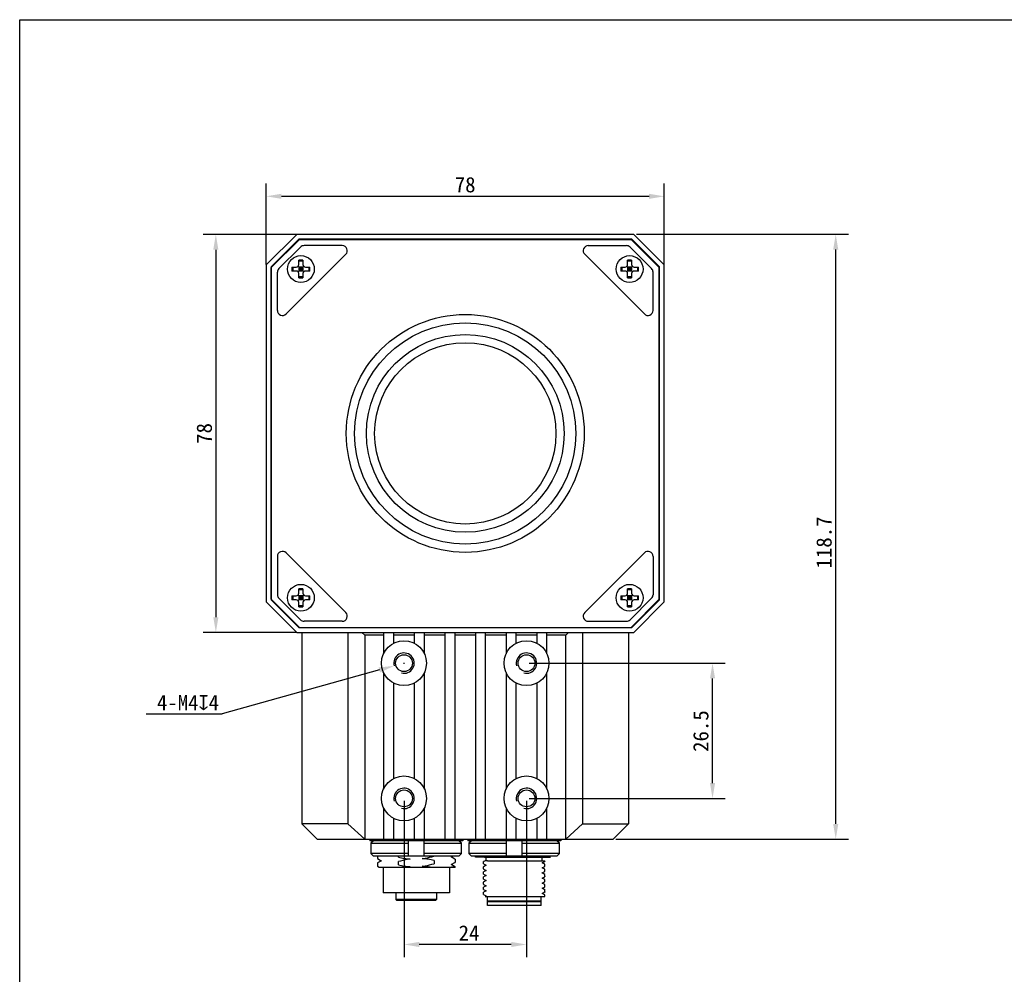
# Model space of a CAD drawing. Header units: millimetres. Extents: x 13 to 449, y -46 to 288.
# Tile 2 of 5: x 13 to 206, y 101 to 288. Entities that reach past the tile are written whole.
import ezdxf

# ---------------------------------------------------------------- set-up
doc = ezdxf.new("R2010")
doc.units = ezdxf.units.MM
doc.header["$LTSCALE"] = 23.1
doc.header["$PDMODE"] = 3
doc.header["$PDSIZE"] = 8
doc.layers.get('0').update_dxf_attribs({"linetype": 'CONTINUOUS'})
doc.layers.get('Defpoints').update_dxf_attribs({"linetype": 'CONTINUOUS'})
doc.layers.add('00_COMPONENTS', color=7, linetype='CONTINUOUS')
doc.layers.add('51__DRAFT_DIMS', color=7, linetype='CONTINUOUS')
doc.styles.get("Standard").update_dxf_attribs({"font": 'simfang.ttf'})
doc.dimstyles.new('DIMSTYLE_2', dxfattribs={"dimtxt": 3, "dimasz": 3, "dimexe": 2.5, "dimexo": 0.5, "dimgap": 0.75, "dimtad": 1, "dimdec": 1, "dimdsep": 46, "dimtxsty": 'STANDARD', "dimblk": '_FILLED', "dimcen": 0.09, "dimclrd": 8, "dimclre": 8, "dimclrt": 256, "dimazin": 2, "dimtp": 0.2, "dimtm": 0.2, "dimtfac": 1, "dimtdec": 1, "dimtofl": 0, "dimtmove": 0, "dimatfit": 3, "dimldrblk": '_FILLED', "dimfxl": 1, "dimtolj": 1, "dimarcsym": 0})
doc.dimstyles.new('DIMSTYLE_3', dxfattribs={"dimtxt": 3, "dimasz": 3, "dimexe": 2.5, "dimexo": 0.5, "dimtad": 1, "dimdsep": 46, "dimtxsty": 'STANDARD', "dimblk": '_FILLED', "dimcen": 0.09, "dimclrd": 8, "dimclre": 8, "dimclrt": 256, "dimazin": 2, "dimtp": 0.1, "dimtm": 0.1, "dimtfac": 1, "dimtofl": 0, "dimtmove": 0, "dimatfit": 1, "dimldrblk": '_FILLED', "dimfxl": 1, "dimtolj": 1, "dimarcsym": 0})

# ---------------------------------------------------------------- blocks, each defined once
blk = doc.blocks.new('_FILLED')
at = {"color": 0, "linetype": 'ByBlock'}
blk.add_solid([(0, 0), (-1, 0.167), (-1, -0.167)], dxfattribs=at)
blk = doc.blocks.new('*D1')
at = {"layer": '51__DRAFT_DIMS', "color": 8, "lineweight": -2}
for p, q in [((61.06, 239.81), (61.06, 255.67)), ((139.06, 239.81), (139.06, 255.67)), ((64.06, 253.17), (136.06, 253.17))]:
    blk.add_line(p, q, dxfattribs=at)
at = {"layer": 'Defpoints', "color": 0}
for p in [(139.06, 253.17), (61.06, 239.31), (139.06, 239.31)]:
    blk.add_point(p, dxfattribs=at)
at = {"layer": '51__DRAFT_DIMS', "color": 8, "lineweight": -2, "xscale": 3, "yscale": 3, "zscale": 3, "rotation": 180}
blk.add_blockref('_FILLED', (61.06, 253.17), dxfattribs=at)
at = {"layer": '51__DRAFT_DIMS', "color": 8, "lineweight": -2, "xscale": 3, "yscale": 3, "zscale": 3}
blk.add_blockref('_FILLED', (139.06, 253.17), dxfattribs=at)
at = {"layer": '51__DRAFT_DIMS', "insert": (100.04, 256.95), "char_height": 3, "attachment_point": 2}
blk.add_mtext('\\A1;78', dxfattribs=at)
blk = doc.blocks.new('*D2')
at = {"layer": '51__DRAFT_DIMS', "color": 8, "lineweight": -2}
for p, q in [((66.97, 245.72), (48.7, 245.72)), ((51.2, 242.72), (51.2, 170.72)), ((66.97, 167.72), (48.7, 167.72))]:
    blk.add_line(p, q, dxfattribs=at)
at = {"layer": 'Defpoints', "color": 0}
for p in [(67.47, 245.72), (51.2, 167.72), (67.47, 167.72)]:
    blk.add_point(p, dxfattribs=at)
at = {"layer": '51__DRAFT_DIMS', "color": 8, "lineweight": -2, "xscale": 3, "yscale": 3, "zscale": 3}
for p, rotation in [((51.2, 245.72), 90), ((51.2, 167.72), 270)]:
    blk.add_blockref('_FILLED', p, dxfattribs=dict(at, rotation=rotation))
at = {"layer": '51__DRAFT_DIMS', "insert": (47.42, 206.72), "char_height": 3, "attachment_point": 2, "rotation": 90}
blk.add_mtext('\\A1;78', dxfattribs=at)
blk = doc.blocks.new('*D3')
at = {"layer": '51__DRAFT_DIMS', "color": 8, "lineweight": -2}
for p, q in [((88.06, 134.72), (88.06, 104.11)), ((112.06, 134.72), (112.06, 104.11)), ((109.06, 106.61), (91.06, 106.61))]:
    blk.add_line(p, q, dxfattribs=at)
at = {"layer": 'Defpoints', "color": 0}
for p in [(88.06, 135.22), (112.06, 135.22), (88.06, 106.61)]:
    blk.add_point(p, dxfattribs=at)
at = {"layer": '51__DRAFT_DIMS', "color": 8, "lineweight": -2, "xscale": 3, "yscale": 3, "zscale": 3, "rotation": 180}
blk.add_blockref('_FILLED', (88.06, 106.61), dxfattribs=at)
at = {"layer": '51__DRAFT_DIMS', "color": 8, "lineweight": -2, "xscale": 3, "yscale": 3, "zscale": 3}
blk.add_blockref('_FILLED', (112.06, 106.61), dxfattribs=at)
at = {"layer": '51__DRAFT_DIMS', "insert": (100.8, 110.36), "char_height": 3, "attachment_point": 2}
blk.add_mtext('\\A1;24', dxfattribs=at)
blk = doc.blocks.new('*D4')
at = {"layer": '51__DRAFT_DIMS', "color": 8, "lineweight": -2}
for p, q in [((112.56, 161.72), (151, 161.72)), ((148.5, 138.22), (148.5, 158.72)), ((112.56, 135.22), (151, 135.22))]:
    blk.add_line(p, q, dxfattribs=at)
at = {"layer": 'Defpoints', "color": 0}
for p in [(112.06, 161.72), (148.5, 161.72), (112.06, 135.22)]:
    blk.add_point(p, dxfattribs=at)
at = {"layer": '51__DRAFT_DIMS', "color": 8, "lineweight": -2, "xscale": 3, "yscale": 3, "zscale": 3}
for p, rotation in [((148.5, 161.72), 90), ((148.5, 135.22), 270)]:
    blk.add_blockref('_FILLED', p, dxfattribs=dict(at, rotation=rotation))
at = {"layer": '51__DRAFT_DIMS', "insert": (144.7, 148.41), "char_height": 3, "attachment_point": 2, "rotation": 90}
blk.add_mtext('\\A1;26.5', dxfattribs=at)
blk = doc.blocks.new('*D5')
at = {"layer": '51__DRAFT_DIMS', "color": 8, "lineweight": -2}
for p in [(83.24, 160.38), (37.56, 151.82)]:
    blk.add_line(p, (52.44, 151.82), dxfattribs=at)
at = {"layer": '51__DRAFT_DIMS', "color": 8}
for p, q in [((87.97, 161.72), (88.15, 161.72)), ((88.06, 161.63), (88.06, 161.81))]:
    blk.add_line(p, q, dxfattribs=at)
at = {"layer": 'Defpoints', "color": 0}
for p in [(89.98, 162.26), (86.13, 161.19)]:
    blk.add_point(p, dxfattribs=at)
at = {"layer": '51__DRAFT_DIMS', "color": 8, "linetype": 'ByBlock', "lineweight": -2, "xscale": 3, "yscale": 3, "zscale": 3, "rotation": 15.54413004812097}
blk.add_blockref('_FILLED', (86.13, 161.19), dxfattribs=at)
at = {"layer": '51__DRAFT_DIMS', "insert": (51.82, 155.5), "char_height": 3, "attachment_point": 3}
blk.add_mtext('\\A1;{4-M4{\\fgdt;x}4}', dxfattribs=at)
blk = doc.blocks.new('*D23')
at = {"color": 8, "lineweight": -2}
for p, q in [((133.64, 245.73), (175.14, 245.73)), ((172.64, 130.22), (172.64, 242.73)), ((129.56, 127.22), (175.14, 127.22))]:
    blk.add_line(p, q, dxfattribs=at)
at = {"layer": 'Defpoints', "color": 0}
for p in [(133.14, 245.73), (172.64, 245.73), (129.06, 127.22)]:
    blk.add_point(p, dxfattribs=at)
at = {"color": 8, "lineweight": -2, "xscale": 3, "yscale": 3, "zscale": 3}
for p, rotation in [((172.64, 245.73), 90), ((172.64, 127.22), 270)]:
    blk.add_blockref('_FILLED', p, dxfattribs=dict(at, rotation=rotation))
at = {"insert": (170.36, 185.36), "char_height": 3, "attachment_point": 5, "rotation": 90}
blk.add_mtext('\\A1;118.7', dxfattribs=at)

msp = doc.modelspace()

# ---------------------------------------------------------------- linework, layer by layer
msp.add_lwpolyline([(12.77, 287.771), (449.139, 287.771), (449.139, -46.308), (12.77, -46.308)], close=True)
at = {"layer": '00_COMPONENTS', "color": 7}
for p, q in [((67.057, 245.723), (61.057, 239.723)), ((133.057, 245.723), (67.057, 245.723)), ((139.057, 239.723), (133.057, 245.723)), ((67.451, 244.773), (62.007, 239.33)), ((67.557, 244.723), (62.057, 239.223)), ((67.762, 243.23), (63.55, 239.019)), ((132.664, 244.773), (67.451, 244.773)), ((67.557, 244.723), (132.557, 244.723)), ((75.952, 243.523), (68.469, 243.523)), ((124.163, 243.523), (131.646, 243.523)), ((136.564, 239.019), (132.353, 243.23)), ((132.557, 244.723), (138.057, 239.223)), ((138.107, 239.33), (132.664, 244.773)), ((76.659, 241.816), (64.964, 230.122)), ((135.15, 230.122), (123.456, 241.816)), ((61.057, 239.723), (61.057, 173.723)), ((62.007, 239.33), (62.007, 174.117)), ((62.057, 174.223), (62.057, 239.223)), ((66.11, 239.323), (66.957, 239.323)), ((66.302, 239.323), (66.302, 238.523)), ((67.311, 238.377), (68.404, 239.47)), ((68.404, 238.377), (67.311, 239.47)), ((67.457, 239.823), (67.457, 240.671)), ((68.257, 240.479), (67.457, 240.479)), ((67.457, 239.323), (67.457, 238.523)), ((68.257, 239.323), (67.457, 239.323)), ((67.857, 239.323), (67.857, 238.523)), ((68.257, 240.671), (68.257, 239.823)), ((68.257, 239.323), (68.257, 238.523)), ((68.757, 239.323), (69.605, 239.323)), ((69.413, 239.323), (69.413, 238.523)), ((130.51, 239.323), (131.357, 239.323)), ((130.702, 239.323), (130.702, 238.523)), ((131.711, 238.377), (132.804, 239.47)), ((132.804, 238.377), (131.711, 239.47)), ((131.857, 239.823), (131.857, 240.671)), ((132.657, 240.479), (131.857, 240.479)), ((131.857, 239.323), (131.857, 238.523)), ((132.657, 239.323), (131.857, 239.323)), ((132.257, 239.323), (132.257, 238.523)), ((132.657, 240.671), (132.657, 239.823)), ((132.657, 239.323), (132.657, 238.523)), ((133.157, 239.323), (134.005, 239.323)), ((133.813, 239.323), (133.813, 238.523)), ((138.057, 174.223), (138.057, 239.223)), ((138.107, 174.117), (138.107, 239.33)), ((139.057, 173.723), (139.057, 239.723)), ((63.257, 230.829), (63.257, 238.312)), ((66.957, 238.523), (66.11, 238.523)), ((68.257, 238.923), (67.457, 238.923)), ((68.257, 238.523), (67.457, 238.523)), ((67.457, 237.176), (67.457, 238.023)), ((68.257, 237.368), (67.457, 237.368)), ((68.257, 238.023), (68.257, 237.176)), ((69.605, 238.523), (68.757, 238.523)), ((131.357, 238.523), (130.51, 238.523)), ((132.657, 238.923), (131.857, 238.923)), ((132.657, 238.523), (131.857, 238.523)), ((131.857, 237.176), (131.857, 238.023)), ((132.657, 237.368), (131.857, 237.368)), ((132.657, 238.023), (132.657, 237.176)), ((134.005, 238.523), (133.157, 238.523)), ((136.857, 230.829), (136.857, 238.312)), ((64.964, 183.325), (76.659, 171.63)), ((123.456, 171.63), (135.15, 183.325)), ((63.257, 182.618), (63.257, 175.135)), ((136.857, 182.618), (136.857, 175.135)), ((67.457, 175.423), (67.457, 176.271)), ((68.257, 176.079), (67.457, 176.079)), ((68.257, 176.271), (68.257, 175.423)), ((131.857, 175.423), (131.857, 176.271)), ((132.657, 176.079), (131.857, 176.079)), ((132.657, 176.271), (132.657, 175.423)), ((61.057, 173.723), (67.057, 167.723)), ((62.007, 174.117), (67.451, 168.673)), ((67.557, 168.723), (62.057, 174.223)), ((63.55, 174.427), (67.762, 170.216)), ((66.11, 174.923), (66.957, 174.923)), ((66.957, 174.123), (66.11, 174.123)), ((66.302, 174.923), (66.302, 174.123)), ((68.404, 173.977), (67.311, 175.07)), ((67.311, 173.977), (68.404, 175.07)), ((67.457, 174.923), (67.457, 174.123)), ((68.257, 174.923), (67.457, 174.923)), ((68.257, 174.523), (67.457, 174.523)), ((68.257, 174.123), (67.457, 174.123)), ((67.457, 172.776), (67.457, 173.623)), ((67.857, 174.923), (67.857, 174.123)), ((68.257, 174.923), (68.257, 174.123)), ((68.257, 173.623), (68.257, 172.776)), ((68.757, 174.923), (69.605, 174.923)), ((69.605, 174.123), (68.757, 174.123)), ((69.413, 174.923), (69.413, 174.123)), ((130.51, 174.923), (131.357, 174.923)), ((131.357, 174.123), (130.51, 174.123)), ((130.702, 174.923), (130.702, 174.123)), ((132.804, 173.977), (131.711, 175.07)), ((131.711, 173.977), (132.804, 175.07)), ((131.857, 174.923), (131.857, 174.123)), ((132.657, 174.923), (131.857, 174.923)), ((132.657, 174.523), (131.857, 174.523)), ((132.657, 174.123), (131.857, 174.123)), ((131.857, 172.776), (131.857, 173.623)), ((132.257, 174.923), (132.257, 174.123)), ((132.353, 170.216), (136.564, 174.427)), ((132.557, 168.723), (138.057, 174.223)), ((132.657, 174.923), (132.657, 174.123)), ((132.657, 173.623), (132.657, 172.776)), ((132.664, 168.673), (138.107, 174.117)), ((133.057, 167.723), (139.057, 173.723)), ((133.157, 174.923), (134.005, 174.923)), ((134.005, 174.123), (133.157, 174.123)), ((133.813, 174.923), (133.813, 174.123)), ((68.257, 172.968), (67.457, 172.968)), ((132.657, 172.968), (131.857, 172.968)), ((75.952, 169.923), (68.469, 169.923)), ((124.163, 169.923), (131.646, 169.923)), ((67.451, 168.673), (132.664, 168.673)), ((67.557, 168.723), (132.557, 168.723)), ((67.057, 167.723), (133.057, 167.723)), ((68.057, 167.723), (68.057, 130.223)), ((77.057, 167.723), (77.057, 130.223)), ((80.357, 167.223), (80.357, 127.223)), ((96.057, 167.723), (96.057, 127.223)), ((98.057, 127.223), (98.057, 167.723)), ((102.057, 167.723), (102.057, 127.223)), ((104.057, 127.223), (104.057, 167.723)), ((119.757, 127.223), (119.757, 167.223)), ((123.057, 167.723), (123.057, 130.223)), ((132.057, 167.723), (132.057, 130.223)), ((84.057, 133.39), (84.057, 127.223)), ((92.057, 127.223), (92.057, 133.39)), ((108.057, 133.39), (108.057, 127.223)), ((116.057, 127.223), (116.057, 133.39)), ((86.057, 127.223), (86.057, 131.304)), ((90.057, 131.304), (90.057, 127.223)), ((110.057, 127.223), (110.057, 131.304)), ((114.057, 131.304), (114.057, 127.223)), ((68.057, 130.223), (71.057, 127.223)), ((77.057, 130.223), (68.057, 130.223)), ((77.057, 130.223), (80.357, 127.223)), ((123.057, 130.223), (119.757, 127.223)), ((123.057, 130.223), (132.057, 130.223)), ((132.057, 130.223), (129.057, 127.223)), ((71.057, 127.223), (129.057, 127.223)), ((81.357, 127.223), (81.357, 126.923)), ((99.557, 126.923), (81.357, 126.923)), ((82.091, 126.923), (81.583, 126.423)), ((81.583, 126.423), (81.583, 124.423)), ((81.583, 126.423), (88.957, 126.423)), ((88.957, 123.923), (88.957, 126.923)), ((91.957, 126.923), (91.957, 123.923)), ((91.957, 126.423), (99.331, 126.423)), ((99.331, 126.423), (98.824, 126.923)), ((99.331, 124.423), (99.331, 126.423)), ((99.557, 127.223), (99.557, 126.923)), ((100.557, 127.223), (100.557, 126.923)), ((118.757, 126.923), (100.558, 126.923)), ((101.291, 126.923), (100.783, 126.423)), ((100.783, 126.423), (100.783, 124.423)), ((100.783, 126.423), (108.157, 126.423)), ((108.157, 123.923), (108.157, 126.923)), ((111.157, 126.923), (111.157, 123.923)), ((111.157, 126.423), (118.531, 126.423)), ((118.531, 126.423), (118.024, 126.923)), ((118.531, 124.423), (118.531, 126.423)), ((118.757, 127.223), (118.757, 126.923)), ((88.957, 124.423), (81.583, 124.423)), ((81.583, 124.423), (82.091, 123.923)), ((98.824, 123.923), (82.091, 123.923)), ((82.857, 123.923), (82.857, 123.443)), ((86.965, 123.704), (86.965, 123.923)), ((99.331, 124.423), (91.957, 124.423)), ((97.295, 123.746), (97.602, 123.923)), ((98.047, 123.339), (97.319, 123.76)), ((98.824, 123.923), (99.331, 124.423)), ((108.157, 124.423), (100.783, 124.423)), ((100.783, 124.423), (101.291, 123.923)), ((118.024, 123.923), (101.291, 123.923)), ((102.057, 123.723), (102.057, 123.923)), ((103.819, 123.723), (102.057, 123.723)), ((103.842, 123.724), (103.819, 123.723)), ((103.842, 123.723), (116.75, 123.723)), ((104.157, 123.023), (104.157, 123.723)), ((106.165, 123.818), (106.165, 123.923)), ((118.531, 124.423), (111.157, 124.423)), ((115.157, 123.023), (115.157, 123.723)), ((116.467, 123.859), (116.578, 123.923)), ((116.75, 123.723), (116.492, 123.873)), ((118.024, 123.923), (118.531, 124.423)), ((82.857, 122.576), (82.857, 121.943)), ((82.868, 123.43), (83.596, 123.009)), ((83.621, 123.024), (82.869, 122.589)), ((82.869, 121.93), (83.226, 121.723)), ((83.226, 121.723), (98.057, 121.723)), ((83.957, 121.723), (83.957, 116.723)), ((86.965, 122.204), (86.965, 122.837)), ((93.95, 123.066), (93.95, 122.432)), ((96.957, 121.723), (96.957, 116.723)), ((97.294, 122.245), (98.046, 122.68)), ((97.333, 122.252), (97.319, 122.26)), ((98.046, 121.84), (97.333, 122.252)), ((98.057, 123.327), (98.057, 122.693)), ((98.057, 121.826), (98.057, 121.723)), ((103.657, 122.396), (103.657, 122.843)), ((103.657, 122.396), (103.666, 122.386)), ((103.657, 121.396), (103.657, 121.843)), ((104.128, 122.118), (103.662, 121.849)), ((103.666, 122.85), (103.663, 122.849)), ((103.666, 122.386), (104.128, 122.118)), ((103.727, 122.886), (103.669, 122.852)), ((103.964, 123.023), (103.727, 122.886)), ((104.412, 123.023), (103.964, 123.023)), ((104.142, 122.126), (104.128, 122.118)), ((104.44, 123.023), (115.657, 123.023)), ((115.144, 122.61), (115.158, 122.618)), ((115.144, 121.61), (115.158, 121.618)), ((115.158, 122.618), (115.629, 122.891)), ((115.645, 122.337), (115.158, 122.618)), ((115.158, 121.618), (115.629, 121.891)), ((115.645, 121.337), (115.158, 121.618)), ((115.646, 122.336), (115.642, 122.338)), ((115.657, 122.906), (115.657, 123.023)), ((115.657, 121.906), (115.657, 122.329)), ((103.657, 121.396), (103.666, 121.386)), ((103.657, 120.396), (103.657, 120.844)), ((103.657, 120.396), (103.666, 120.386)), ((103.657, 119.395), (103.657, 119.844)), ((104.128, 121.118), (103.662, 120.849)), ((104.128, 120.118), (103.662, 119.849)), ((103.666, 121.386), (104.128, 121.118)), ((103.666, 120.386), (104.128, 120.118)), ((104.142, 121.126), (104.128, 121.118)), ((104.142, 120.126), (104.128, 120.118)), ((115.144, 120.61), (115.158, 120.618)), ((115.144, 119.61), (115.158, 119.618)), ((115.158, 120.618), (115.629, 120.891)), ((115.645, 120.337), (115.158, 120.618)), ((115.158, 119.618), (115.631, 119.891)), ((115.645, 119.337), (115.158, 119.618)), ((115.646, 120.336), (115.642, 120.338)), ((115.657, 120.906), (115.657, 121.329)), ((115.657, 119.906), (115.657, 120.329)), ((103.657, 119.395), (103.666, 119.386)), ((103.657, 118.395), (103.657, 118.843)), ((103.657, 118.395), (103.666, 118.386)), ((103.657, 117.396), (103.657, 117.843)), ((104.128, 118.118), (103.662, 117.849)), ((103.666, 118.851), (103.663, 118.849)), ((103.666, 119.386), (104.128, 119.118)), ((103.666, 118.386), (104.128, 118.118)), ((103.728, 118.887), (103.669, 118.853)), ((104.128, 119.118), (103.728, 118.887)), ((104.142, 119.126), (104.128, 119.118)), ((104.142, 118.126), (104.128, 118.118)), ((115.144, 118.61), (115.158, 118.618)), ((115.158, 118.618), (115.563, 118.852)), ((115.645, 118.337), (115.158, 118.618)), ((115.158, 117.618), (115.563, 117.852)), ((115.563, 118.852), (115.629, 118.891)), ((115.563, 117.852), (115.629, 117.891)), ((115.645, 119.337), (115.641, 119.339)), ((115.657, 118.906), (115.657, 119.329)), ((115.657, 117.906), (115.657, 118.329)), ((96.957, 116.723), (83.957, 116.723)), ((86.457, 116.723), (86.457, 115.423)), ((94.457, 116.723), (94.457, 115.423)), ((103.657, 117.396), (103.666, 117.386)), ((103.657, 116.395), (103.657, 116.843)), ((104.128, 117.118), (103.662, 116.849)), ((103.666, 117.386), (104.128, 117.118)), ((103.666, 116.386), (104.128, 116.118)), ((104.128, 116.118), (103.968, 116.026)), ((103.968, 116.023), (115.657, 116.023)), ((104.142, 117.126), (104.128, 117.118)), ((104.142, 116.126), (104.128, 116.118)), ((104.407, 115.123), (104.407, 116.023)), ((114.907, 115.123), (114.907, 116.023)), ((115.144, 117.61), (115.158, 117.618)), ((115.144, 116.61), (115.158, 116.618)), ((115.645, 117.337), (115.158, 117.618)), ((115.158, 116.618), (115.629, 116.891)), ((115.645, 116.337), (115.158, 116.618)), ((115.657, 116.906), (115.657, 117.329)), ((115.657, 116.023), (115.657, 116.329)), ((86.657, 115.223), (86.457, 115.423)), ((94.457, 115.423), (86.457, 115.423)), ((94.257, 115.223), (86.657, 115.223)), ((94.257, 115.223), (94.457, 115.423)), ((104.507, 115.023), (104.407, 115.123)), ((114.907, 115.123), (104.407, 115.123)), ((104.407, 115.023), (114.907, 115.023)), ((104.407, 114.223), (104.407, 115.023)), ((114.907, 114.223), (104.407, 114.223)), ((114.807, 115.023), (114.907, 115.123)), ((114.907, 114.223), (114.907, 115.023))]:
    msp.add_line(p, q, dxfattribs=at)
at = {"layer": '00_COMPONENTS'}
for p, q in [((80.357, 167.223), (79.807, 167.723)), ((84.057, 167.223), (80.357, 167.223)), ((84.057, 167.723), (84.057, 163.556)), ((86.057, 165.642), (86.057, 167.723)), ((90.057, 167.223), (86.057, 167.223)), ((90.057, 167.723), (90.057, 165.642)), ((92.057, 163.556), (92.057, 167.723)), ((96.057, 167.223), (92.057, 167.223)), ((102.057, 167.223), (98.057, 167.223)), ((108.057, 167.223), (104.057, 167.223)), ((108.057, 167.723), (108.057, 163.556)), ((110.057, 165.642), (110.057, 167.723)), ((114.057, 167.223), (110.057, 167.223)), ((114.057, 167.723), (114.057, 165.642)), ((116.057, 163.556), (116.057, 167.723)), ((119.757, 167.223), (116.057, 167.223)), ((120.307, 167.723), (119.757, 167.223)), ((84.057, 159.89), (84.057, 137.056)), ((92.057, 137.056), (92.057, 159.89)), ((108.057, 159.89), (108.057, 137.056)), ((116.057, 137.056), (116.057, 159.89)), ((86.057, 139.142), (86.057, 157.804)), ((90.057, 157.804), (90.057, 139.142)), ((110.057, 139.142), (110.057, 157.804)), ((114.057, 157.804), (114.057, 139.142))]:
    msp.add_line(p, q, dxfattribs=at)
at = {"layer": '00_COMPONENTS', "color": 7}
for centre, radius in [((67.857, 238.923), 2.625), ((132.257, 238.923), 2.625), ((100.057, 206.723), 23.3), ((100.057, 206.723), 21.675), ((100.057, 206.723), 19.375), ((100.057, 206.723), 17.75), ((67.857, 174.523), 2.625), ((132.257, 174.523), 2.625)]:
    msp.add_circle(centre, radius, dxfattribs=at)
at = {"layer": '00_COMPONENTS'}
for centre, radius in [((88.057, 161.723), 4.4), ((112.057, 161.723), 4.4), ((88.057, 161.723), 1.65), ((112.057, 161.723), 1.65), ((88.057, 135.223), 4.4), ((112.057, 135.223), 4.4), ((88.057, 135.223), 1.65), ((112.057, 135.223), 1.65)]:
    msp.add_circle(centre, radius, dxfattribs=at)
at = {"layer": '00_COMPONENTS', "color": 7}
for centre, radius, start, end in [((68.469, 242.523), 1, 90, 135), ((76.15, 239.273), 5.5, 90, 97.72259), ((75.952, 242.523), 1, 315, 90), ((124.163, 242.523), 1, 90, 225), ((123.965, 239.273), 5.5, 82.27741, 90), ((131.646, 242.523), 1, 45, 90), ((127.625, 238.947), 61.517, 179.64986, 180.02242), ((66.957, 239.823), 0.5, 270, 360), ((67.857, 179.155), 61.517, 89.62745, 90.37255), ((68.757, 239.823), 0.5, 180, 270), ((8.089, 238.947), 61.517, 359.97759, 0.35014), ((192.025, 238.947), 61.517, 179.64986, 180.02242), ((131.357, 239.823), 0.5, 270, 360), ((132.257, 179.155), 61.517, 89.62745, 90.37255), ((133.157, 239.823), 0.5, 180, 270), ((72.489, 238.947), 61.517, 359.97759, 0.35014), ((64.257, 238.312), 1, 135, 180), ((127.625, 238.899), 61.517, 179.97759, 180.35014), ((66.957, 238.023), 0.5, 0, 90), ((68.757, 238.023), 0.5, 90, 180), ((8.089, 238.899), 61.517, 359.64986, 0.02242), ((192.025, 238.899), 61.517, 179.97759, 180.35014), ((131.357, 238.023), 0.5, 0, 90), ((133.157, 238.023), 0.5, 90, 180), ((72.489, 238.899), 61.517, 359.64986, 0.02242), ((135.857, 238.312), 1, 0, 45), ((67.857, 298.692), 61.517, 269.62745, 270.37255), ((132.257, 298.692), 61.517, 269.62745, 270.37255), ((67.507, 230.631), 5.5, 172.27741, 180), ((64.257, 230.829), 1, 180, 315), ((135.857, 230.829), 1, 225, 360), ((132.607, 230.631), 5.5, 0, 7.72259), ((64.257, 182.618), 1, 45, 180), ((135.857, 182.618), 1, 0, 135), ((67.507, 182.816), 5.5, 180, 187.72259), ((132.607, 182.816), 5.5, 352.27741, 360), ((67.857, 114.755), 61.517, 89.62745, 90.37255), ((132.257, 114.755), 61.517, 89.62745, 90.37255), ((64.257, 175.135), 1, 180, 225), ((127.625, 174.547), 61.517, 179.64986, 180.02242), ((127.625, 174.499), 61.517, 179.97759, 180.35014), ((66.957, 175.423), 0.5, 270, 360), ((66.957, 173.623), 0.5, 0, 90), ((68.757, 175.423), 0.5, 180, 270), ((68.757, 173.623), 0.5, 90, 180), ((8.089, 174.547), 61.517, 359.97759, 0.35014), ((8.089, 174.499), 61.517, 359.64986, 0.02242), ((192.025, 174.547), 61.517, 179.64986, 180.02242), ((192.025, 174.499), 61.517, 179.97759, 180.35014), ((131.357, 175.423), 0.5, 270, 360), ((131.357, 173.623), 0.5, 0, 90), ((133.157, 175.423), 0.5, 180, 270), ((133.157, 173.623), 0.5, 90, 180), ((72.489, 174.547), 61.517, 359.97759, 0.35014), ((72.489, 174.499), 61.517, 359.64986, 0.02242), ((135.857, 175.135), 1, 315, 360), ((67.857, 234.292), 61.517, 269.62745, 270.37255), ((132.257, 234.292), 61.517, 269.62745, 270.37255), ((68.469, 170.923), 1, 225, 270), ((75.952, 170.923), 1, 270, 45), ((124.163, 170.923), 1, 135, 270), ((131.646, 170.923), 1, 270, 315), ((76.15, 174.173), 5.5, 262.27741, 270), ((123.965, 174.173), 5.5, 270, 277.72259), ((109.884, 139.606), 16.195, 257.08543, 258.73542), ((108.518, 139.544), 16.142, 281.45799, 284.60642), ((91.1, 108.286), 13.677, 97.58328, 100.75158), ((103.675, 122.825), 0.0269, 117.52431, 120.31405), ((115.374, 124.132), 1.269, 277.83276, 279.16149), ((115.38, 123.096), 1.232, 277.89746, 279.24626), ((115.375, 122.131), 1.268, 277.83151, 279.16032), ((103.675, 118.825), 0.027, 117.44368, 120.50353), ((115.377, 120.116), 1.252, 277.85616, 279.19211), ((115.375, 119.129), 1.266, 277.83807, 279.16768), ((115.379, 118.105), 1.241, 277.88139, 279.22425)]:
    msp.add_arc(centre, radius, start, end, dxfattribs=at)
at = {"layer": '00_COMPONENTS'}
for centre in [(88.057, 161.723), (112.057, 161.723), (88.057, 135.223), (112.057, 135.223)]:
    msp.add_arc(centre, 2, 255, 195, dxfattribs=at)
at = {"layer": '00_COMPONENTS', "color": 7}
for points, knots in [([(86.965, 123.704), (87.347, 123.613), (88.118, 123.458), (88.9, 123.369), (89.292, 123.344)], [0, 0, 0, 0, 0.5000209, 1, 1, 1, 1]), ([(91.62, 123.425), (91.815, 123.451), (92.59, 123.572), (93.354, 123.758), (93.919, 123.923)], [0, 0, 0, 0, 0.2500775, 1, 1, 1, 1]), ([(106.165, 123.818), (105.949, 123.811), (105.175, 123.783), (104.4, 123.751), (103.842, 123.724)], [0, 0, 0, 0, 0.2783067, 1, 1, 1, 1]), ([(106.264, 123.821), (106.256, 123.821), (106.235, 123.819), (106.202, 123.82), (106.177, 123.818), (106.165, 123.818)], [0, 0, 0, 0, 0.2500397, 0.6250092, 1, 1, 1, 1]), ([(115.176, 123.723), (115.266, 123.729), (115.437, 123.739), (115.678, 123.756), (115.889, 123.773), (116.068, 123.789), (116.215, 123.806), (116.329, 123.822), (116.403, 123.837), (116.445, 123.849), (116.461, 123.856), (116.467, 123.859)], [0, 0, 0, 0, 0.2087654, 0.3951659, 0.5580683, 0.6966213, 0.8103254, 0.8988702, 0.9620297, 0.9841129, 1, 1, 1, 1]), ([(82.868, 123.43), (82.867, 123.431), (82.862, 123.434), (82.857, 123.439), (82.857, 123.443)], [0, 0, 0, 0, 0.3362146, 1, 1, 1, 1]), ([(82.869, 122.589), (82.867, 122.588), (82.862, 122.585), (82.857, 122.58), (82.857, 122.576)], [0, 0, 0, 0, 0.3367251, 1, 1, 1, 1]), ([(82.857, 121.943), (82.857, 121.942), (82.859, 121.936), (82.864, 121.932), (82.869, 121.93)], [0, 0, 0, 0, 0.1882231, 1, 1, 1, 1]), ([(86.166, 121.723), (86.657, 121.745), (87.418, 121.776), (88.318, 121.809), (88.869, 121.829), (89.15, 121.839), (89.291, 121.844)], [0, 0, 0, 0, 0.4712838, 0.7305749, 0.8643024, 1, 1, 1, 1]), ([(89.292, 123.344), (89.095, 123.318), (88.31, 123.195), (87.536, 123.004), (86.965, 122.837)], [0, 0, 0, 0, 0.2500776, 1, 1, 1, 1]), ([(86.965, 122.204), (87.348, 122.113), (88.119, 121.958), (88.902, 121.869), (89.295, 121.844)], [0, 0, 0, 0, 0.5000191, 1, 1, 1, 1]), ([(93.95, 123.066), (93.567, 123.157), (92.795, 123.312), (92.012, 123.4), (91.62, 123.425)], [0, 0, 0, 0, 0.5000175, 1, 1, 1, 1]), ([(91.622, 121.926), (91.819, 121.952), (92.604, 122.075), (93.378, 122.264), (93.95, 122.432)], [0, 0, 0, 0, 0.2500789, 1, 1, 1, 1]), ([(98.057, 121.827), (98.057, 121.821), (98.046, 121.814), (98.031, 121.807), (98.011, 121.801), (97.986, 121.794), (97.942, 121.785), (97.872, 121.774), (97.773, 121.761), (97.652, 121.749), (97.51, 121.736), (97.408, 121.727), (97.354, 121.723)], [0, 0, 0, 0, 0.0237273, 0.0451407, 0.0737845, 0.1098648, 0.1534679, 0.2632999, 0.4032372, 0.5730483, 0.7721954, 1, 1, 1, 1]), ([(98.046, 122.68), (98.048, 122.681), (98.053, 122.684), (98.057, 122.689), (98.057, 122.693)], [0, 0, 0, 0, 0.3366933, 1, 1, 1, 1]), ([(98.046, 121.84), (98.047, 121.839), (98.052, 121.836), (98.057, 121.831), (98.057, 121.827)], [0, 0, 0, 0, 0.3398654, 1, 1, 1, 1]), ([(98.047, 123.339), (98.048, 123.338), (98.053, 123.335), (98.057, 123.33), (98.057, 123.327)], [0, 0, 0, 0, 0.3341356, 1, 1, 1, 1]), ([(103.662, 122.848), (103.661, 122.848), (103.659, 122.847), (103.657, 122.845), (103.657, 122.843)], [0, 0, 0, 0, 0.3353132, 1, 1, 1, 1]), ([(103.657, 121.843), (103.657, 121.844), (103.658, 121.846), (103.66, 121.847), (103.662, 121.848)], [0, 0, 0, 0, 0.1874074, 1, 1, 1, 1]), ([(103.746, 122.866), (103.729, 122.864), (103.702, 122.86), (103.675, 122.854), (103.666, 122.85)], [0, 0, 0, 0, 0.6269521, 1, 1, 1, 1]), ([(115.63, 122.891), (115.626, 122.89), (115.609, 122.885), (115.591, 122.882), (115.576, 122.88)], [0, 0, 0, 0, 0.2027232, 1, 1, 1, 1]), ([(115.63, 121.891), (115.626, 121.89), (115.609, 121.885), (115.592, 121.882), (115.578, 121.88)], [0, 0, 0, 0, 0.2038647, 1, 1, 1, 1]), ([(115.657, 122.906), (115.657, 122.903), (115.646, 122.895), (115.637, 122.893), (115.63, 122.891)], [0, 0, 0, 0, 0.3184226, 1, 1, 1, 1]), ([(115.657, 121.906), (115.657, 121.902), (115.646, 121.895), (115.637, 121.893), (115.63, 121.891)], [0, 0, 0, 0, 0.3180475, 1, 1, 1, 1]), ([(115.657, 122.329), (115.657, 122.331), (115.649, 122.338), (115.642, 122.34), (115.636, 122.342)], [0, 0, 0, 0, 0.3319334, 1, 1, 1, 1]), ([(115.651, 122.33), (115.651, 122.331), (115.65, 122.334), (115.648, 122.335), (115.646, 122.336)], [0, 0, 0, 0, 0.1869453, 1, 1, 1, 1]), ([(103.657, 120.844), (103.657, 120.844), (103.658, 120.846), (103.66, 120.848), (103.662, 120.849)], [0, 0, 0, 0, 0.1893612, 1, 1, 1, 1]), ([(103.657, 119.844), (103.657, 119.844), (103.658, 119.847), (103.66, 119.848), (103.662, 119.849)], [0, 0, 0, 0, 0.1889039, 1, 1, 1, 1]), ([(115.63, 120.891), (115.626, 120.89), (115.609, 120.885), (115.591, 120.882), (115.577, 120.88)], [0, 0, 0, 0, 0.2029727, 1, 1, 1, 1]), ([(115.632, 119.891), (115.629, 119.89), (115.611, 119.886), (115.593, 119.883), (115.578, 119.88)], [0, 0, 0, 0, 0.2000214, 1, 1, 1, 1]), ([(115.657, 120.906), (115.657, 120.902), (115.646, 120.895), (115.637, 120.893), (115.63, 120.891)], [0, 0, 0, 0, 0.3182157, 1, 1, 1, 1]), ([(115.645, 121.337), (115.645, 121.337), (115.64, 121.339), (115.635, 121.341), (115.631, 121.342)], [0, 0, 0, 0, 0.1998992, 1, 1, 1, 1]), ([(115.657, 119.906), (115.657, 119.903), (115.647, 119.896), (115.639, 119.893), (115.632, 119.891)], [0, 0, 0, 0, 0.3226373, 1, 1, 1, 1]), ([(115.657, 121.329), (115.657, 121.331), (115.65, 121.338), (115.642, 121.34), (115.637, 121.342)], [0, 0, 0, 0, 0.333257, 1, 1, 1, 1]), ([(115.657, 120.329), (115.657, 120.331), (115.65, 120.338), (115.642, 120.34), (115.637, 120.342)], [0, 0, 0, 0, 0.3333823, 1, 1, 1, 1]), ([(115.651, 120.33), (115.651, 120.331), (115.65, 120.334), (115.648, 120.335), (115.646, 120.336)], [0, 0, 0, 0, 0.1874465, 1, 1, 1, 1]), ([(103.662, 118.849), (103.661, 118.848), (103.659, 118.847), (103.657, 118.845), (103.657, 118.843)], [0, 0, 0, 0, 0.3345365, 1, 1, 1, 1]), ([(103.657, 117.843), (103.657, 117.844), (103.658, 117.846), (103.66, 117.847), (103.662, 117.848)], [0, 0, 0, 0, 0.1872869, 1, 1, 1, 1]), ([(103.747, 118.867), (103.73, 118.865), (103.703, 118.86), (103.675, 118.855), (103.666, 118.851)], [0, 0, 0, 0, 0.6263797, 1, 1, 1, 1]), ([(115.63, 118.891), (115.626, 118.89), (115.609, 118.885), (115.591, 118.882), (115.577, 118.88)], [0, 0, 0, 0, 0.2035133, 1, 1, 1, 1]), ([(115.63, 117.891), (115.626, 117.89), (115.609, 117.885), (115.591, 117.882), (115.577, 117.88)], [0, 0, 0, 0, 0.2032415, 1, 1, 1, 1]), ([(115.615, 118.347), (115.621, 118.346), (115.631, 118.343), (115.641, 118.339), (115.645, 118.337)], [0, 0, 0, 0, 0.5964111, 1, 1, 1, 1]), ([(115.657, 118.906), (115.657, 118.902), (115.646, 118.895), (115.637, 118.893), (115.63, 118.891)], [0, 0, 0, 0, 0.3179654, 1, 1, 1, 1]), ([(115.657, 117.906), (115.657, 117.902), (115.646, 117.895), (115.637, 117.893), (115.63, 117.891)], [0, 0, 0, 0, 0.3179057, 1, 1, 1, 1]), ([(115.657, 119.329), (115.657, 119.331), (115.65, 119.338), (115.642, 119.34), (115.637, 119.342)], [0, 0, 0, 0, 0.3328043, 1, 1, 1, 1]), ([(115.657, 118.329), (115.657, 118.331), (115.65, 118.338), (115.642, 118.34), (115.637, 118.342)], [0, 0, 0, 0, 0.3327781, 1, 1, 1, 1]), ([(115.651, 119.331), (115.651, 119.331), (115.65, 119.334), (115.647, 119.336), (115.645, 119.337)], [0, 0, 0, 0, 0.1880637, 1, 1, 1, 1]), ([(103.657, 116.843), (103.657, 116.844), (103.658, 116.846), (103.66, 116.848), (103.662, 116.849)], [0, 0, 0, 0, 0.1878535, 1, 1, 1, 1]), ([(103.657, 116.395), (103.657, 116.394), (103.658, 116.39), (103.663, 116.387), (103.666, 116.386)], [0, 0, 0, 0, 0.1881904, 1, 1, 1, 1]), ([(115.63, 116.891), (115.626, 116.89), (115.609, 116.885), (115.592, 116.882), (115.578, 116.88)], [0, 0, 0, 0, 0.2036652, 1, 1, 1, 1]), ([(115.615, 117.347), (115.621, 117.346), (115.631, 117.343), (115.641, 117.339), (115.645, 117.337)], [0, 0, 0, 0, 0.5970509, 1, 1, 1, 1]), ([(115.657, 116.906), (115.657, 116.902), (115.646, 116.895), (115.637, 116.893), (115.63, 116.891)], [0, 0, 0, 0, 0.317945, 1, 1, 1, 1]), ([(115.645, 116.337), (115.644, 116.337), (115.64, 116.34), (115.635, 116.341), (115.631, 116.342)], [0, 0, 0, 0, 0.1999253, 1, 1, 1, 1]), ([(115.657, 117.329), (115.657, 117.331), (115.65, 117.338), (115.642, 117.34), (115.637, 117.342)], [0, 0, 0, 0, 0.3330364, 1, 1, 1, 1]), ([(115.657, 116.329), (115.657, 116.331), (115.65, 116.338), (115.642, 116.34), (115.637, 116.342)], [0, 0, 0, 0, 0.3339055, 1, 1, 1, 1])]:
    msp.add_open_spline(points, degree=3, knots=knots, dxfattribs=at)
for points in [[(93.208, 121.723), (92.684, 121.821), (92.154, 121.891), (91.622, 121.926)], [(115.649, 121.334), (115.648, 121.335), (115.647, 121.336), (115.645, 121.337)], [(115.649, 116.334), (115.648, 116.335), (115.647, 116.336), (115.645, 116.337)]]:
    msp.add_open_spline(points, degree=3, dxfattribs=at)

# ---------------------------------------------------------------- dimensions: what is measured, and where the dimension line sits
dim = msp.add_linear_dim(base=(172.637, 245.726), p1=(129.057, 127.223), p2=(133.142, 245.726), angle=90, text='118.7', dimstyle='DIMSTYLE_2')
dim.commit()
dim.dimension.update_dxf_attribs({"geometry": '*D23', "text_midpoint": (172.637, 185.364), "dimtype": 160})
at = {"layer": '51__DRAFT_DIMS', "color": 4}
dim = msp.add_linear_dim(base=(139.057, 253.168), p1=(61.057, 239.309), p2=(139.057, 239.309), dimstyle='DIMSTYLE_2', dxfattribs=at)
dim.commit()
dim.dimension.update_dxf_attribs({"geometry": '*D1', "text_midpoint": (100.037, 253.168), "dimtype": 160})
for base, p1, p2, angle, picture, middle in [((51.202, 167.723), (67.473, 245.723), (67.471, 167.723), 270, '*D2', (51.202, 206.723)), ((148.5, 161.723), (112.057, 135.223), (112.057, 161.723), 90, '*D4', (148.5, 148.412)), ((88.057, 106.606), (112.057, 135.223), (88.057, 135.223), 180, '*D3', (100.797, 106.606))]:
    dim = msp.add_linear_dim(base=base, p1=p1, p2=p2, angle=angle, dimstyle='DIMSTYLE_2', dxfattribs=at)
    dim.commit()
    dim.dimension.update_dxf_attribs({"geometry": picture, "text_midpoint": middle, "dimtype": 160})
dim = msp.add_diameter_dim_2p(p1=(89.984, 162.259), p2=(86.131, 161.187), text='{4-M<>{\\fgdt;x}4}', dimstyle='DIMSTYLE_3', override={"dimtih": 1, "dimtoh": 1, "dimpost": '<>'}, dxfattribs=at)
dim.commit()
dim.dimension.update_dxf_attribs({"geometry": '*D5', "text_midpoint": (44.687, 151.817), "dimtype": 163})

doc.saveas('drawing.dxf')
